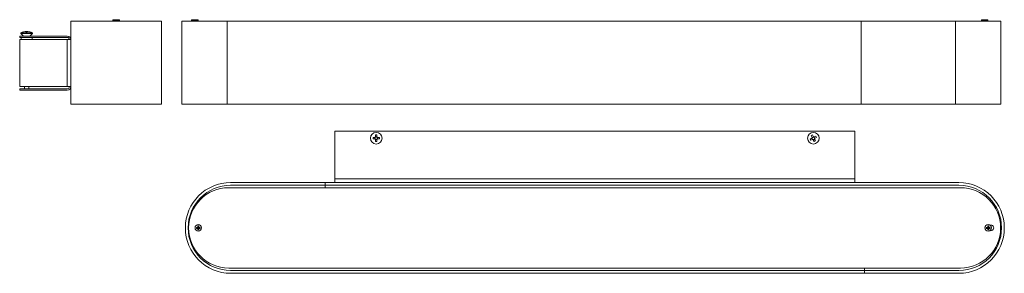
# Model space of a CAD drawing. Header units: millimetres. Extents: x -441 to 271, y 74 to 257.
import ezdxf

# ---------------------------------------------------------------- set-up
doc = ezdxf.new("R2010")
doc.units = ezdxf.units.MM

msp = doc.modelspace()

# ---------------------------------------------------------------- linework, layer by layer
at = {"color": 7, "linetype": 'Continuous', "lineweight": 15}
for p, q in [((-403.89, 196.36), (-403.89, 256.36)), ((-338.39, 256.36), (-403.89, 256.36)), ((-373.49, 257.36), (-373.49, 256.96)), ((-373.49, 257.36), (-368.79, 257.36)), ((-373.49, 256.96), (-372.89, 256.36)), ((-368.79, 256.96), (-373.49, 256.96)), ((-369.39, 256.36), (-368.79, 256.96)), ((-368.79, 256.96), (-368.79, 257.36)), ((-338.39, 196.36), (-338.39, 256.36)), ((-323.68, 256.41), (-323.68, 196.41)), ((268.32, 256.41), (-323.68, 256.41)), ((-316.68, 257.41), (-316.68, 257.01)), ((-316.68, 257.41), (-311.98, 257.41)), ((-316.68, 257.01), (-316.08, 256.41)), ((-311.98, 257.01), (-316.68, 257.01)), ((-312.58, 256.41), (-311.98, 257.01)), ((-311.98, 257.01), (-311.98, 257.41)), ((-290.93, 196.41), (-290.93, 256.41)), ((167.32, 196.41), (167.32, 256.41)), ((235.57, 196.41), (235.57, 256.41)), ((254.32, 257.41), (254.32, 257.01)), ((254.32, 257.41), (259.02, 257.41)), ((254.32, 257.01), (254.92, 256.41)), ((259.02, 257.01), (254.32, 257.01)), ((258.42, 256.41), (259.02, 257.01)), ((259.02, 257.01), (259.02, 257.41)), ((268.32, 196.41), (268.32, 256.41)), ((-406.49, 245.61), (-440.89, 245.61)), ((-440.89, 245.61), (-440.89, 244.61)), ((-406.49, 244.61), (-440.89, 244.61)), ((-440.89, 243.01), (-403.89, 243.01)), ((-440.89, 209.21), (-440.89, 243.01)), ((-440.09, 248.06), (-440.09, 247.56)), ((-431.69, 248.06), (-440.09, 248.06)), ((-440.09, 247.56), (-438.19, 245.65)), ((-431.69, 247.56), (-440.09, 247.56)), ((-439.89, 243.01), (-439.89, 244.61)), ((-438.24, 248.74), (-436.82, 249)), ((-433.6, 245.65), (-438.19, 245.65)), ((-438.15, 245.6), (-438.19, 245.65)), ((-436.82, 249), (-435.94, 249)), ((-436.41, 249), (-436.41, 248.74)), ((-435.94, 249), (-435.38, 248.77)), ((-434.96, 249), (-435.84, 249)), ((-435.38, 248.74), (-435.38, 249)), ((-434.96, 249), (-433.55, 248.74)), ((-433.6, 245.65), (-433.63, 245.6)), ((-433.6, 245.65), (-431.69, 247.56)), ((-431.89, 243.01), (-431.89, 244.61)), ((-431.69, 247.56), (-431.69, 248.06)), ((-406.49, 209.21), (-406.49, 243.01)), ((-403.89, 209.21), (-440.89, 209.21)), ((-440.89, 207.61), (-406.49, 207.61)), ((-440.89, 206.61), (-440.89, 207.61)), ((-440.89, 206.61), (-406.49, 206.61)), ((-437.39, 209.21), (-437.39, 207.61)), ((-434.39, 207.61), (-434.39, 209.21)), ((-403.89, 196.36), (-338.39, 196.36)), ((-323.68, 196.41), (268.32, 196.41)), ((-213.14, 139.88), (-213.14, 176.88)), ((-213.14, 176.88), (162.86, 176.88)), ((-184.07, 172.39), (-185.48, 172.39)), ((-185.48, 171.36), (-184.07, 171.36)), ((-184.09, 172.39), (-184.09, 171.36)), ((-184.07, 172.39), (-183.81, 172.39)), ((-184.07, 171.36), (-183.81, 171.36)), ((-182.62, 174.22), (-183.65, 174.22)), ((-183.65, 174.22), (-183.65, 172.81)), ((-182.62, 172.83), (-183.65, 172.83)), ((-183.65, 172.81), (-183.65, 172.55)), ((-183.65, 171.2), (-183.65, 170.95)), ((-183.65, 170.95), (-183.65, 169.53)), ((-183.65, 170.92), (-182.62, 170.92)), ((-182.62, 172.81), (-182.62, 174.22)), ((-182.62, 172.81), (-182.62, 172.55)), ((-182.62, 171.2), (-182.62, 170.95)), ((-182.62, 169.53), (-182.62, 170.95)), ((-182.46, 172.39), (-182.21, 172.39)), ((-182.46, 171.36), (-182.21, 171.36)), ((-180.79, 172.39), (-182.21, 172.39)), ((-182.21, 171.36), (-180.79, 171.36)), ((-182.18, 171.36), (-182.18, 172.39)), ((131.8, 171.93), (130.53, 171.3)), ((130.53, 171.3), (130.99, 170.38)), ((130.99, 170.38), (132.26, 171)), ((131.36, 173.75), (131.99, 172.48)), ((131.78, 171.92), (132.24, 170.99)), ((132.03, 172.04), (131.8, 171.93)), ((132.9, 172.96), (131.98, 172.5)), ((131.99, 172.48), (132.1, 172.26)), ((132.48, 171.11), (132.26, 171)), ((132.91, 172.94), (132.29, 174.21)), ((132.7, 171.04), (132.81, 170.81)), ((132.82, 170.79), (133.75, 171.25)), ((132.91, 172.94), (133.02, 172.71)), ((133.47, 172.75), (133.24, 172.64)), ((134.73, 173.38), (133.47, 172.75)), ((133.95, 171.84), (133.49, 172.76)), ((133.62, 171.5), (133.74, 171.27)), ((133.92, 171.83), (133.7, 171.72)), ((134.36, 170), (133.74, 171.27)), ((133.92, 171.83), (135.19, 172.45)), ((135.19, 172.45), (134.73, 173.38)), ((162.86, 176.88), (162.86, 139.88)), ((-183.65, 169.53), (-182.62, 169.53)), ((132.81, 170.81), (133.44, 169.55)), ((162.86, 142.48), (-213.14, 142.48)), ((-289.78, 136.13), (239.22, 136.13)), ((238.11, 139.88), (-288.39, 139.88)), ((238.11, 137.88), (-288.39, 137.88)), ((-220.14, 139.88), (-220.14, 136.13)), ((-312.2, 107.49), (-313.18, 107.49)), ((-313.18, 106.75), (-313.18, 107.49)), ((-312.32, 107.27), (-312.32, 107.49)), ((-312.32, 106.75), (-312.32, 106.98)), ((-312.16, 108.52), (-311.42, 108.53)), ((-312.16, 108.52), (-312.15, 107.54)), ((-312.16, 107.66), (-311.93, 107.66)), ((-311.64, 107.67), (-311.42, 107.67)), ((-311.41, 107.54), (-311.42, 108.53)), ((-310.38, 107.5), (-311.37, 107.5)), ((-311.37, 106.76), (-310.38, 106.76)), ((-311.25, 107.5), (-311.25, 107.27)), ((-311.24, 106.99), (-311.24, 106.76)), ((-310.38, 106.76), (-310.38, 107.5)), ((258.74, 107.5), (257.82, 107.5)), ((257.82, 107.5), (257.82, 106.76)), ((258.85, 108.53), (259.59, 108.53)), ((258.85, 108.53), (258.85, 107.61)), ((259.36, 107.66), (259.59, 107.66)), ((259.59, 107.54), (259.59, 108.53)), ((260.62, 107.5), (259.63, 107.5)), ((259.76, 107.5), (259.76, 107.27)), ((259.76, 106.98), (259.76, 106.76)), ((260.62, 107.5), (260.62, 106.76)), ((-313.18, 106.75), (-312.2, 106.75)), ((-312.15, 106.71), (-312.14, 105.72)), ((-311.92, 106.59), (-312.15, 106.59)), ((-312.14, 105.72), (-311.4, 105.73)), ((-311.41, 106.59), (-311.64, 106.59)), ((-311.4, 105.73), (-311.41, 106.71)), ((257.82, 106.76), (258.74, 106.76)), ((258.85, 106.65), (258.85, 105.73)), ((258.85, 105.73), (259.59, 105.73)), ((259.59, 106.59), (259.36, 106.59)), ((259.59, 105.73), (259.59, 106.71)), ((259.63, 106.76), (260.62, 106.76)), ((239.22, 78.13), (-289.78, 78.13)), ((238.11, 76.38), (-288.39, 76.38)), ((238.11, 74.38), (-288.39, 74.38)), ((169.86, 74.38), (169.86, 78.13))]:
    msp.add_line(p, q, dxfattribs=at)
at = {"color": 7, "linetype": 'Continuous', "lineweight": 15, "flags": 128}
for points in [[(-436.41, 248.74), (-435.89, 248.76), (-435.38, 248.74)], [(-185.48, 172.39), (-185.49, 171.88), (-185.48, 171.36)], [(-180.79, 171.36), (-180.79, 171.88), (-180.79, 172.39)], [(132.29, 174.21), (131.82, 173.98), (131.36, 173.75)], [(133.44, 169.55), (133.9, 169.77), (134.36, 170)], [(259.43, 108.03), (259.37, 107.89), (259.22, 107.13)], [(259.22, 107.13), (259.37, 106.36), (259.61, 105.94)], [(259.36, 107.66), (259.33, 107.67), (259.3, 107.68)], [(259.3, 106.58), (259.33, 106.58), (259.36, 106.59)]]:
    msp.add_lwpolyline(points, dxfattribs=at)
at = {"color": 7, "linetype": 'Continuous', "lineweight": 15}
for centre, radius in [((-183.14, 171.88), 4.2), ((132.86, 171.88), 4.2), ((-311.78, 107.13), 2.35), ((259.22, 107.13), 2.35)]:
    msp.add_circle(centre, radius, dxfattribs=at)
for centre, radius, start, end in [((-435.89, 239.74), 9.32, 104.59967, 116.785), ((-435.89, 239.74), 9.32, 63.215, 75.40822), ((-406.49, 243.01), 2.6, 360, 90), ((-406.49, 243.01), 1.6, 360, 90), ((-406.49, 209.21), 2.6, 270, 0), ((-406.49, 209.21), 1.6, 270, 0), ((-183.14, 171.88), 1.06, 118.96287, 151.03714), ((-183.14, 171.88), 1.06, 208.96287, 241.03713), ((-183.14, 171.88), 0.851, 127.2411, 52.7589), ((-183.14, 171.88), 1.06, 28.96287, 61.03714), ((-183.14, 171.88), 1.06, 298.96287, 331.03714), ((132.86, 171.88), 1.06, 145.28094, 177.35519), ((132.86, 171.88), 0.851, 243.55917, 169.07696), ((132.86, 171.88), 1.06, 235.28094, 267.35521), ((132.86, 171.88), 1.06, 55.28094, 87.35521), ((132.86, 171.88), 1.06, 325.28094, 357.35521), ((-288.39, 107.13), 32.75, 90, 270), ((-288.39, 107.13), 30.75, 90, 270), ((-289.78, 107.13), 29, 90, 270), ((238.11, 107.13), 32.75, 270, 90), ((238.11, 107.13), 30.75, 270, 90), ((239.22, 107.13), 29, 270, 90), ((-311.78, 107.13), 0.677, 123.44088, 147.17954), ((-311.78, 107.13), 0.556, 165.46998, 138.592), ((-311.86, 107.13), 0.481, 163.08374, 197.53668), ((-311.78, 107.21), 0.481, 73.08374, 107.53668), ((-311.78, 107.13), 0.677, 33.44088, 57.17954), ((-311.7, 107.13), 0.481, 343.08374, 17.53668), ((259.22, 107.13), 0.677, 123.13067, 146.86933), ((259.22, 107.13), 0.556, 284.84022, 75.15978), ((259.22, 107.13), 0.677, 33.13067, 56.86933), ((259.3, 107.13), 0.481, 342.77353, 17.22647), ((261.22, 107.13), 2, 251.95961, 108.04039), ((-311.78, 107.13), 0.677, 213.44088, 237.17954), ((-311.78, 107.05), 0.481, 253.08374, 287.53668), ((-311.78, 107.13), 0.677, 303.44088, 327.17954), ((259.22, 107.13), 0.677, 213.13067, 236.86933), ((259.22, 107.13), 0.677, 303.13067, 326.86933)]:
    msp.add_arc(centre, radius, start, end, dxfattribs=at)

doc.saveas('drawing.dxf')
